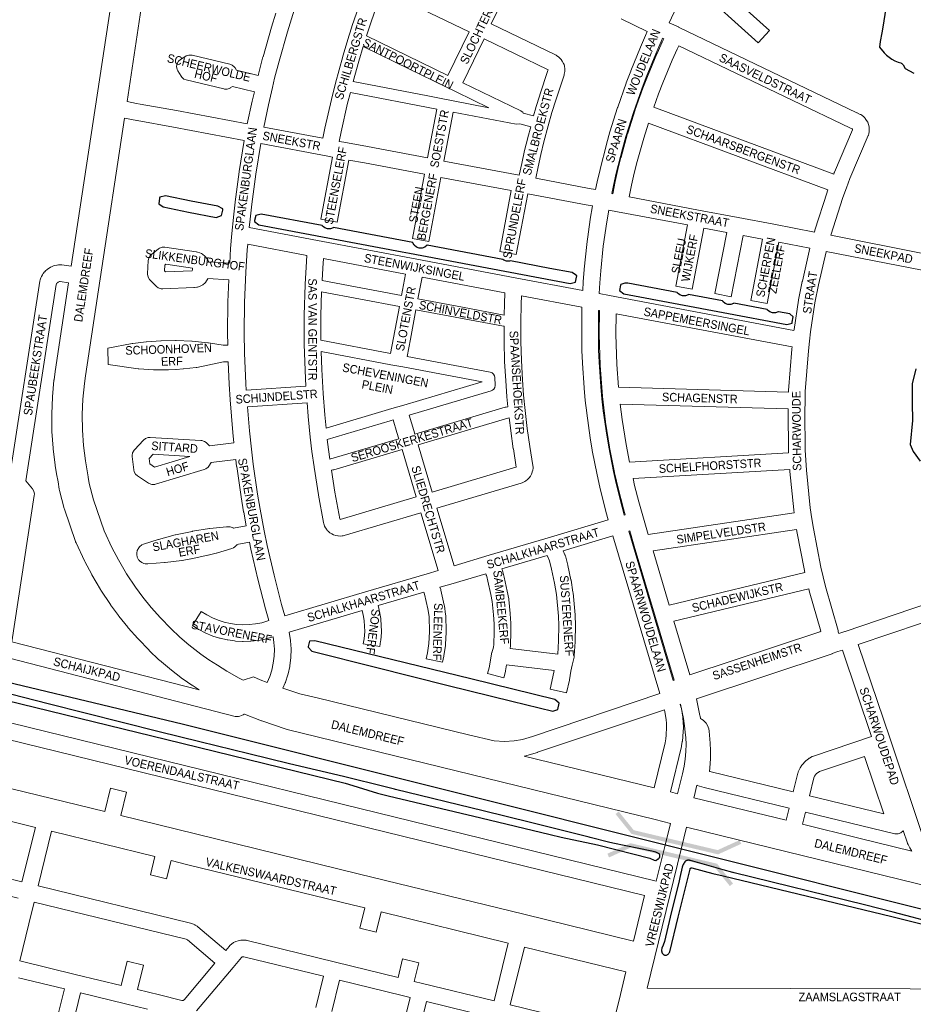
# Model space of a CAD drawing. Header units: metres. Extents: x 123817 to 142006, y 393105 to 406084.
# Tile 9 of 138: x 126368 to 127171, y 398422 to 399306. Entities that reach past the tile are written whole.
import ezdxf
from ezdxf.enums import TextEntityAlignment as Align

# ---------------------------------------------------------------- set-up
doc = ezdxf.new("R2010")
doc.units = ezdxf.units.M
doc.header["$MEASUREMENT"] = 0
doc.styles.add('Style-Arial', font='arial.ttf')
doc.styles.add('Style-arial_old', font='arial_old.shx')

# ---------------------------------------------------------------- blocks, each defined once
blk = doc.blocks.new('gg0-viaduct_112')
at = {"linetype": 'Continuous', "lineweight": 0}
blk.add_hatch(color=7, dxfattribs=at).paths.add_polyline_path([(-55.76, -16.89), (-58, -14), (-40, 0), (40, 0), (58, -14), (55.76, -16.89), (38.75, -3.66), (-38.75, -3.66)])
blk = doc.blocks.new('gg0-viaduct_113')
at = {"linetype": 'Continuous', "lineweight": 0}
blk.add_hatch(color=7, dxfattribs=at).paths.add_polyline_path([(-55.76, -16.89), (-58, -14), (-40, 0), (40, 0), (58, -14), (55.76, -16.89), (38.75, -3.66), (-38.75, -3.66)])

msp = doc.modelspace()

# ---------------------------------------------------------------- linework, layer by layer
at = {"color": 40, "linetype": 'Continuous', "lineweight": 0, "flags": 128}
for points in [[(126286.02, 399375.57), (126449.14, 399350.82), (126450.07, 399349.22), (126451.03, 399347.84), (126452.56, 399346.01), (126452.58, 399345.98), (126453.73, 399344.82), (126453.79, 399344.77), (126414.32, 399084.62)], [(126480.99, 399340.64), (126464.6, 399232.58)], [(126578.15, 398715.89), (126568.89, 398713.02), (126565.34, 398714.7), (126554.28, 398720.93), (126545.7, 398726.21), (126538.14, 398731.16), (126530.92, 398736.16), (126520.15, 398744.52), (126511.85, 398751.49), (126503.81, 398759.21), (126494.54, 398768.82), (126486.26, 398778), (126478.67, 398787.35), (126472.18, 398796.28), (126464.12, 398808.32), (126456.97, 398820.82), (126451.05, 398831.98), (126443.97, 398847.08), (126434.57, 398874.75), (126430.57, 398889.5), (126429.72, 398895.32), (126429.67, 398895.62), (126427.16, 398909.79), (126425.46, 398923.71), (126424.53, 398937.49), (126424.34, 398951.46), (126424.9, 398965.36), (126426.22, 398979.34), (126427.15, 398986.21), (126440.43, 399073.22), (126440.43, 399073.23), (126440.43, 399073.23), (126462.35, 399217.74)], [(126529.38, 398704.1), (126522.93, 398708.32), (126522.71, 398708.47), (126514.91, 398713.87), (126514.47, 398714.2), (126503.06, 398723.05), (126502.77, 398723.29), (126493.76, 398730.85), (126493.27, 398731.29), (126484.56, 398739.65), (126484.29, 398739.92), (126474.59, 398749.98), (126474.36, 398750.22), (126465.59, 398759.94), (126465.36, 398760.21), (126465.25, 398760.34), (126457.06, 398770.43), (126456.74, 398770.85), (126449.79, 398780.41), (126449.56, 398780.73), (126440.97, 398793.57), (126440.6, 398794.17), (126433.01, 398807.44), (126432.86, 398807.72), (126426.61, 398819.49), (126426.39, 398819.94), (126418.71, 398836.33), (126418.36, 398837.16), (126418.29, 398837.36), (126408.41, 398866.45), (126408.22, 398867.05), (126403.82, 398883.33), (126403.57, 398884.5), (126402.63, 398890.97), (126401.27, 398898.06), (126401.23, 398898.32), (126400.03, 398905.66), (126399.97, 398906.05), (126398.18, 398920.8), (126398.14, 398921.2), (126397.53, 398928.61), (126397.52, 398928.88), (126397.12, 398936.3), (126397.1, 398936.7), (126396.9, 398951.55), (126396.9, 398951.69), (126396.97, 398952.09), (126396.91, 398952.09), (126397.5, 398966.94), (126397.54, 398967.47), (126398.93, 398982.26), (126398.98, 398982.67), (126399.98, 398990.03), (126400, 398990.19), (126412.07, 399069.79)], [(126952.7, 398584.26), (126938.86, 398587.65), (126938.86, 398587.65), (126938.86, 398587.65), (126608.46, 398668.62), (126607.63, 398668.86), (126585.74, 398676.28), (126585.52, 398676.38), (126585.22, 398676.46), (126569.98, 398682.22), (126569.68, 398682.35)], [(126821.46, 398644.66), (126938.08, 398616.04)], [(126952.65, 398612.47), (126959.21, 398610.87)], [(126973.78, 398607.3), (127056.72, 398587.02)], [(127071.29, 398583.45), (127121.96, 398571.06), (127169.53, 398559.43)], [(126967.27, 398580.7), (127057.5, 398558.63), (127230.06, 398516.43)]]:
    msp.add_lwpolyline(points, dxfattribs=at)
at = {"color": 9, "linetype": 'Continuous', "lineweight": 0, "flags": 128}
for points in [[(126885.54, 399153.56), (126879.62, 399154.59), (126831.7, 399163.68), (126833.77, 399173.84), (126836.33, 399185.18), (126839.09, 399196.48), (126842.92, 399210.84), (126846.32, 399222.82), (126849.7, 399233.92), (126857.12, 399256.18), (126857.39, 399257.24), (126857.82, 399259.64), (126857.93, 399260.95), (126857.85, 399262.08), (126857.48, 399264.49), (126857.11, 399265.93), (126856.73, 399266.81), (126855.6, 399268.98), (126854.69, 399270.35), (126854.57, 399270.48), (126853.76, 399271.4), (126852.42, 399272.6), (126850.47, 399273.95), (126849.94, 399274.29), (126849.45, 399274.55), (126791.79, 399302.35), (126815.57, 399351.67)], [(126989.95, 399343.22), (127041.58, 399296.33), (127031.5, 399285.22), (126974.28, 399337.18)], [(126969.23, 399341.41), (126951.68, 399303.29), (126959.84, 399299.6), (126959.95, 399299.54), (126959.99, 399299.52), (127120.31, 399222.57), (127120.36, 399222.54), (127120.37, 399222.54), (127123.29, 399221.11), (127123.72, 399220.87), (127124.64, 399220.24), (127126.33, 399218.91), (127127.4, 399217.86), (127127.72, 399217.45), (127128.98, 399215.72), (127129.94, 399213.95), (127130.7, 399211.94), (127130.72, 399211.86), (127131.15, 399209.97), (127131.34, 399207.83), (127131.37, 399207.15), (127131.25, 399205.82), (127130.87, 399203.71), (127130.54, 399202.47), (127130.39, 399202.1), (127113.94, 399163.43), (127110.86, 399155.09), (127107.66, 399146.41), (127096.82, 399112.68), (127096.77, 399112.52)], [(126640.51, 399199.62), (126642.28, 399208.55), (126642.32, 399208.73), (126648.11, 399234.46), (126648.15, 399234.64), (126651.73, 399248.91), (126651.77, 399249.03), (126651.77, 399249.07), (126658.33, 399273.03), (126658.39, 399273.23), (126664.17, 399292.27), (126664.19, 399292.34), (126664.2, 399292.35), (126666.57, 399299.84), (126666.62, 399300), (126675.16, 399325.02)], [(126679.69, 399291.59), (126680.84, 399295.24), (126689.33, 399320.09), (126693.94, 399332.58), (126694.05, 399332.74), (126694.24, 399332.7), (126771.77, 399295.35), (126752.82, 399256.06)], [(126476.29, 399230.32), (126508.89, 399224.49), (126508.96, 399224.48), (126572.62, 399212.44), (126576.95, 399232.81), (126576.98, 399232.95), (126578.97, 399241.44), (126559.41, 399246.11), (126557.26, 399244.79), (126557.08, 399244.68), (126554.63, 399243.79), (126552.03, 399243.79), (126551.59, 399243.89), (126517.71, 399251.98), (126515.7, 399252.78), (126513.7, 399254.45), (126513.06, 399255.35), (126510.11, 399260.14), (126509.46, 399261.5), (126509, 399264.07), (126509.46, 399266.63), (126510.76, 399268.89), (126512.62, 399270.45), (126512.58, 399270.46), (126517.37, 399273.4), (126517.55, 399273.51), (126519.99, 399274.4), (126522.6, 399274.4), (126523.04, 399274.3), (126556.92, 399266.21), (126558.93, 399265.41), (126560.93, 399263.74), (126561.57, 399262.85), (126562.89, 399260.7), (126582.38, 399256.04), (126582.6, 399256.97), (126582.64, 399257.15), (126586.67, 399272.61), (126586.71, 399272.75), (126594.2, 399299.32), (126594.25, 399299.5), (126598.12, 399312.03)], [(126614.63, 399314.66), (126608.61, 399295.16), (126601.16, 399268.75), (126597.18, 399253.46), (126595.27, 399245.29), (126591.61, 399229.61), (126587.36, 399209.65), (126640.51, 399199.62)], [(126908.52, 399306.85), (126931.95, 399295.56), (126930.46, 399291.92), (126925.88, 399281.55), (126925.8, 399281.37), (126917.1, 399260.2), (126917.03, 399260.02), (126912.96, 399249.32), (126912.92, 399249.22), (126912.89, 399249.14), (126905.32, 399227.55), (126905.24, 399227.3), (126898.42, 399205.45), (126898.36, 399205.26), (126895.24, 399194.26), (126895.19, 399194.07), (126889.53, 399171.89), (126889.48, 399171.7), (126886.94, 399160.54), (126886.9, 399160.35), (126885.54, 399153.56)], [(126900.83, 399149.74), (126900.1, 399149.88), (126901.59, 399157.31), (126904.09, 399168.28), (126909.7, 399190.26), (126912.77, 399201.08), (126919.52, 399222.7), (126927.02, 399244.08), (126931.02, 399254.59), (126939.64, 399275.58), (126944.23, 399285.95), (126944.3, 399286.14), (126945.69, 399289.53), (126946.71, 399289.07), (126945.25, 399285.97), (126945.19, 399285.85), (126940.66, 399275.77), (126940.58, 399275.59), (126932.06, 399255.2), (126931.98, 399255.01), (126928.01, 399244.71), (126927.95, 399244.57), (126927.94, 399244.53), (126921.13, 399225.47), (126921.13, 399225.46), (126921.05, 399225.22), (126914.35, 399204.18), (126914.27, 399203.92), (126908.34, 399182.64), (126908.29, 399182.45), (126905.61, 399171.73), (126905.58, 399171.6), (126903.1, 399160.84), (126903.06, 399160.65), (126900.83, 399149.74)], [(126667.72, 399250.5), (126672.77, 399268.97), (126676.71, 399281.92)], [(126829.82, 399219.65), (126831.91, 399226.98), (126831.95, 399227.13), (126835.39, 399238.39), (126835.44, 399238.57), (126842.72, 399260.4), (126842.83, 399261), (126842.4, 399261.3), (126785.28, 399288.84), (126766.31, 399249.5)], [(127099.39, 399167.34), (127099.93, 399168.79), (127100.06, 399169.13), (127116.26, 399207.2), (127116.31, 399207.48), (127116.3, 399207.6), (127116.26, 399207.71), (127116.19, 399207.8), (127115.94, 399208), (127113.78, 399209.06), (126960.31, 399282.73), (126958.84, 399279.63), (126954.38, 399269.71), (126945.94, 399249.51), (126942.03, 399239.39), (126937.75, 399227.4), (127099.39, 399167.34)], [(126742.82, 399225.87), (126734.54, 399181.96), (126680.56, 399192.19), (126680.51, 399192.2), (126659.31, 399196.08), (126655.25, 399196.84), (126656.97, 399205.53), (126662.72, 399231.08), (126665.16, 399240.81)], [(126757.55, 399223.04), (126749.28, 399179.18), (126816.96, 399166.46), (126819.08, 399176.91), (126819.12, 399177.07), (126821.71, 399188.55), (126821.74, 399188.67), (126824.53, 399200.11), (126824.57, 399200.27), (126827.17, 399210.01)], [(126590.48, 398710.73), (126592.73, 398716.05), (126594.62, 398722.01), (126595.96, 398728.12), (126596.72, 398734.33), (126596.91, 398740.58), (126596.53, 398746.82), (126595.74, 398751.83), (126589.37, 398749.98), (126588.72, 398749.82), (126582.55, 398748.62), (126582.41, 398748.59), (126581.93, 398748.52), (126575.68, 398747.84), (126575.05, 398747.8), (126568.77, 398747.64), (126568.14, 398747.65), (126561.86, 398748.01), (126561.24, 398748.07), (126555.01, 398748.96), (126554.77, 398749), (126554.4, 398749.07), (126548.27, 398750.48), (126547.66, 398750.64), (126541.67, 398752.55), (126541.09, 398752.76), (126535.27, 398755.17), (126534.7, 398755.43), (126529.11, 398758.31), (126528.8, 398758.48), (126528.57, 398758.62), (126523.24, 398761.95), (126531.19, 398774.67), (126536.26, 398771.5), (126541.29, 398768.91), (126546.53, 398766.75), (126551.92, 398765.03), (126557.44, 398763.76), (126563.04, 398762.97), (126568.69, 398762.64), (126574.35, 398762.78), (126579.98, 398763.4), (126585.51, 398764.48), (126591.96, 398766.36), (126588.98, 398776.84), (126588.93, 398777.01), (126582.04, 398803.52), (126581.99, 398803.74), (126575.87, 398830.44), (126575.84, 398830.6), (126574.57, 398836.74), (126563.32, 398834.6), (126563.08, 398834.22), (126562.33, 398833.44), (126561.43, 398832.65), (126560.19, 398831.75), (126558.57, 398831.05), (126545.05, 398827.05), (126544.76, 398826.97), (126537.35, 398825.1), (126537.06, 398825.03), (126522.04, 398821.86), (126521.79, 398821.81), (126521.75, 398821.8), (126514.22, 398820.51), (126513.93, 398820.47), (126498.72, 398818.47), (126498.33, 398818.43), (126483.24, 398817.24), (126481.35, 398817.33), (126480.94, 398817.42), (126479.75, 398817.7), (126477.72, 398818.5), (126475.72, 398820.18), (126475.62, 398820.31), (126475, 398821.08), (126473.8, 398823.21), (126473.35, 398825.7), (126473.34, 398826.85), (126473.34, 398826.92), (126473.79, 398829.49), (126475.09, 398831.74), (126475.15, 398831.79), (126475.14, 398831.8), (126475.89, 398832.67), (126477.84, 398834.29), (126479.27, 398834.93), (126492.51, 398839.22), (126492.89, 398839.34), (126507.68, 398843.29), (126508.06, 398843.38), (126523.08, 398846.56), (126523.33, 398846.61), (126523.46, 398846.63), (126538.58, 398849.03), (126538.96, 398849.08), (126554.06, 398850.68), (126555.76, 398850.66), (126556.96, 398850.52), (126557.35, 398850.46), (126559.8, 398849.57), (126559.87, 398849.53), (126560.27, 398849.29), (126571.67, 398851.46), (126569.35, 398863.84), (126569.33, 398863.97), (126567.05, 398877.45), (126567.02, 398877.62), (126563.05, 398904.73), (126563.03, 398904.89), (126562.26, 398911.09), (126540.24, 398908.53), (126537.94, 398905.02), (126537.42, 398904.33), (126535.42, 398902.65), (126533.82, 398901.96), (126490.25, 398888.91), (126489.4, 398888.7), (126486.79, 398888.7), (126484.35, 398889.6), (126483.98, 398889.82), (126473.9, 398896.45), (126472.28, 398897.89), (126470.97, 398900.15), (126470.57, 398901.84), (126469.17, 398913.78), (126469.12, 398914.66), (126469.58, 398917.22), (126470.88, 398919.48), (126471.24, 398919.78), (126471.17, 398919.8), (126479.44, 398928.58), (126481.15, 398929.93), (126483.6, 398930.82), (126485.33, 398930.92), (126530.8, 398928.28), (126531.67, 398928.18), (126534.12, 398927.28), (126535.52, 398926.24), (126538.5, 398923.43), (126560.52, 398925.99), (126559.52, 398935.24), (126559.51, 398935.42), (126557.08, 398964.67), (126557.08, 398964.8), (126557.07, 398964.83), (126556.23, 398978.64), (126556.22, 398978.81), (126555.45, 398998.82), (126551.29, 398998.74), (126527.18, 398993.85), (126526.99, 398993.82), (126526.55, 398993.75), (126515.18, 398992.45), (126514.91, 398992.42), (126508.65, 398991.93), (126508.31, 398991.91), (126501.81, 398991.69), (126501.68, 398991.7), (126501.53, 398991.69), (126488.61, 398991.74), (126488.27, 398991.75), (126475.25, 398992.39), (126474.54, 398992.46), (126447.59, 398996.4), (126447.36, 399011.2), (126447.35, 399011.2), (126469.29, 399015.15), (126469.32, 399015.16), (126469.74, 399015.22), (126481.73, 399016.64), (126482.09, 399016.68), (126494.9, 399017.58), (126495.29, 399017.6), (126508.16, 399017.84), (126508.56, 399017.83), (126522.69, 399017.34), (126523.16, 399017.31), (126537.24, 399015.94), (126537.7, 399015.88), (126550.99, 399013.74), (126555.06, 399013.82), (126554.91, 399024.79), (126554.91, 399024.9), (126554.92, 399024.98), (126554.91, 399024.98), (126555.19, 399052.34), (126555.2, 399052.56), (126555.99, 399072.54), (126537.15, 399073.52), (126537.13, 399073.49), (126536.09, 399071.55), (126534.96, 399070.06), (126534.71, 399069.73), (126532.71, 399068.06), (126532.2, 399067.79), (126529.71, 399066.6), (126527.78, 399065.98), (126527.32, 399065.92), (126525.07, 399065.66), (126524.57, 399065.62), (126496.71, 399064.38), (126495.07, 399064.49), (126492.63, 399065.38), (126491.17, 399066.47), (126485.28, 399072.15), (126484.74, 399072.73), (126483.44, 399074.98), (126482.99, 399077.55), (126483.06, 399077.97), (126483, 399077.94), (126483.63, 399089.79), (126484.07, 399091.96), (126485.37, 399094.21), (126486.47, 399095.28), (126492.76, 399100.24), (126493.65, 399100.84), (126496.1, 399101.73), (126498.46, 399101.77), (126526.66, 399097.73), (126526.9, 399097.69), (126527.99, 399097.41), (126530.05, 399096.72), (126531.41, 399096.11), (126532.33, 399095.47), (126534.4, 399093.82), (126535.47, 399092.78), (126536.09, 399091.92), (126537.12, 399090.28), (126537.79, 399088.88), (126537.88, 399088.51), (126556.77, 399087.52), (126557.62, 399100.5), (126557.63, 399100.63), (126558.74, 399113.96), (126558.74, 399113.99), (126558.75, 399114.08), (126560.17, 399128.53), (126560.18, 399128.64), (126561.72, 399142.25), (126561.74, 399142.41), (126565.42, 399169.56), (126565.44, 399169.73), (126569.88, 399197.69), (126506.21, 399209.73), (126473.6, 399215.57), (126473.6, 399215.57)], [(127082, 399115.39), (127045.59, 399122.37), (127045.58, 399122.37), (127045.58, 399122.37), (127013.59, 399128.42), (127013.59, 399128.42), (126978.08, 399135.13), (126915.57, 399146.95), (126917.73, 399157.56), (126920.18, 399168.16), (126922.82, 399178.71), (126928.69, 399199.76), (126932.96, 399213.18), (127094.2, 399153.27), (127093.53, 399151.45), (127093.52, 399151.42), (127093.43, 399151.15), (127082.49, 399117.12), (127082.4, 399116.81), (127082, 399115.39)], [(126873.92, 399062.92), (126874.33, 399070.58), (126874.34, 399070.75), (126875.19, 399081.87), (126875.2, 399082.07), (126877.49, 399104.25), (126877.52, 399104.52), (126880.6, 399126.61), (126880.64, 399126.87), (126882.74, 399138.82), (126876.99, 399139.82), (126876.97, 399139.82), (126876.88, 399139.84), (126824.49, 399149.78), (126814.18, 399095.11), (126799.44, 399097.89), (126809.75, 399152.55), (126746.49, 399164.44), (126735.64, 399106.93), (126720.9, 399109.71), (126731.75, 399167.22), (126677.79, 399177.45), (126663.93, 399179.98), (126653.4, 399124.16), (126638.66, 399126.94), (126649.18, 399182.72), (126645.02, 399183.51), (126645.02, 399183.51), (126645.02, 399183.51), (126584.62, 399194.9), (126580.27, 399167.46), (126576.61, 399140.48), (126575.09, 399127.01), (126574.35, 399119.44), (126635.53, 399107.9), (126635.53, 399107.9), (126725, 399091.01), (126813.14, 399074.38), (126813.14, 399074.38), (126873.92, 399062.92)], [(127063.72, 399027.1), (127063.79, 399027.74), (127063.83, 399027.97), (127067.78, 399054.26), (127067.85, 399054.64), (127071.18, 399071.01), (127071.22, 399071.18), (127078.02, 399100.88), (127050.16, 399106.22), (127039.75, 399051.21), (127025.01, 399054), (127035.42, 399109.02), (127018.13, 399112.29), (127007.36, 399057.25), (126992.64, 399060.14), (127003.39, 399115.08), (126982.66, 399119), (126972.26, 399063.99), (126957.52, 399066.78), (126967.93, 399121.79), (126905.31, 399133.63), (126905.31, 399133.63), (126897.33, 399135.14), (126895.44, 399124.41), (126892.4, 399102.58), (126890.14, 399080.63), (126889.31, 399069.69), (126888.79, 399060.11), (126897.98, 399058.38), (127063.72, 399027.1)], [(126571.58, 398973.28), (126571.2, 398979.47), (126570.16, 399006.67), (126569.91, 399024.91), (126570.19, 399052.07), (126571.27, 399079.25), (126572.58, 399099.46), (126572.99, 399104.43), (126626.17, 399094.4), (126625.41, 399083.97), (126625.41, 399083.82), (126624.59, 399068.49), (126624.59, 399068.33), (126624.59, 399068.32), (126623.76, 399040.66), (126623.8, 399040.66), (126623.76, 399040.44), (126623.76, 399040.43), (126623.8, 399014.54), (126623.8, 399014.54), (126623.8, 399014.34), (126624.48, 398991.33), (126624.49, 398991.13), (126625.28, 398976.89), (126571.58, 398973.28)], [(127103.56, 398755.85), (127103.55, 398755.97), (127103.27, 398757.58), (127091.96, 398797.02), (127089.9, 398805.76), (127087.86, 398814.45), (127081.12, 398849.15), (127079.84, 398857.82), (127078.4, 398867.58), (127074.94, 398901.6), (127074.37, 398910.56), (127073.81, 398919.49), (127073.38, 398954.34), (127073.65, 398963.52), (127073.9, 398972.17), (127076.66, 399008.8), (127077.67, 399017.36), (127077.67, 399017.36), (127077.67, 399017.36), (127078.68, 399025.86), (127082.58, 399051.84), (127085.86, 399067.92), (127092.64, 399097.53), (127092.77, 399098.02)], [(126499.26, 399079.51), (126498.16, 399080.57), (126498.43, 399085.61), (126499.52, 399086.47), (126523.31, 399083.06), (126523.25, 399081.76), (126523.18, 399080.58), (126499.26, 399079.51)], [(126639.79, 399071.73), (126640.38, 399082.96), (126641.01, 399091.6), (126714.85, 399077.66), (126711.19, 399058.25)], [(126358.46, 398891.09), (126386.26, 399071.14), (126386.57, 399072.4), (126387.18, 399074.2), (126387.24, 399074.36), (126387.71, 399075.4), (126388.62, 399077.07), (126389.34, 399078.15), (126390.52, 399079.64), (126390.64, 399079.78), (126391.42, 399080.58), (126392.85, 399081.84), (126393.89, 399082.61), (126395.51, 399083.61), (126395.69, 399083.71), (126396.67, 399084.19), (126398.45, 399084.89), (126399.69, 399085.27), (126401.55, 399085.65), (126401.77, 399085.69), (126402.84, 399085.8), (126404.75, 399085.86), (126406.03, 399085.79), (126414.32, 399084.62)], [(126412.07, 399069.79), (126404.57, 399070.85), (126403.96, 399070.83), (126403.37, 399070.71), (126402.81, 399070.49), (126402.29, 399070.17), (126401.84, 399069.77), (126401.47, 399069.3), (126401.18, 399068.77), (126400.99, 399068.21), (126373.78, 398892.04), (126379.67, 398884.62), (126380.84, 398882.52), (126381.29, 398879.96)], [(126725.93, 399055.47), (126729.59, 399074.88), (126803.97, 399060.85), (126803.54, 399051.04), (126803.54, 399050.86), (126803.33, 399040.87)], [(126638.79, 399018.23), (126638.76, 399040.33), (126639.39, 399061.62)], [(126758.31, 398815.69), (126742.94, 398867.45), (126818.6, 398889.91), (126819.51, 398890.24), (126821.27, 398891.03), (126821.98, 398891.39), (126822.92, 398892.03), (126824.42, 398893.23), (126825.48, 398894.27), (126825.77, 398894.62), (126826.91, 398896.17), (126827.85, 398897.86), (126828.57, 398899.65), (126828.65, 398899.86), (126829.05, 398901.51), (126829.28, 398903.43), (126829.34, 398904.34), (126829.24, 398905.55), (126826.41, 398922.89), (126824.1, 398938.91), (126822.16, 398954.97), (126820.8, 398968.84), (126819.73, 398982.73), (126818.79, 398999.92), (126818.28, 399017.12), (126818.21, 399034.33), (126818.53, 399050.47), (126818.86, 399058.04), (126873.25, 399047.78), (126873.1, 399043.05), (126873.09, 399042.85), (126872.99, 399020.55), (126872.99, 399020.55), (126872.99, 399020.51), (126872.99, 399020.35), (126873.23, 399009.2), (126873.24, 399009.06), (126873.69, 398997.92), (126873.7, 398997.72), (126875.19, 398975.47), (126875.2, 398975.27), (126876.25, 398964.17), (126876.26, 398964.03), (126877.51, 398952.95), (126877.53, 398952.75), (126880.61, 398930.66), (126880.64, 398930.46), (126882.48, 398919.47), (126882.52, 398919.27), (126886.78, 398897.38), (126886.82, 398897.18), (126889.25, 398886.3), (126889.3, 398886.1), (126894.73, 398864.47), (126894.79, 398864.26), (126896.9, 398856.82), (126844.84, 398841.37), (126844.84, 398841.37), (126844.84, 398841.37), (126789.81, 398825.04), (126758.31, 398815.69)], [(126701.35, 399006.43), (126709.33, 399048.43)], [(126716.09, 399003.65), (126719.06, 399019.28), (126724.07, 399045.65)], [(126911.28, 398861.09), (126909.25, 398868.24), (126903.87, 398889.66), (126901.49, 398900.35), (126897.26, 398922.04), (126895.46, 398932.84), (126892.4, 398954.72), (126891.18, 398965.64), (126890.15, 398976.57), (126888.67, 398998.62), (126888.23, 399009.6), (126887.99, 399020.58), (126888.09, 399042.67), (126888.17, 399044.96), (126889, 399044.8), (126888.73, 399023.62), (126888.75, 399023.62), (126888.73, 399023.52), (126888.73, 399023.28), (126889.61, 398995.81), (126889.63, 398995.48), (126891.74, 398968.07), (126891.76, 398968), (126891.77, 398967.77), (126894.47, 398945.04), (126894.51, 398944.76), (126898.06, 398922.15), (126898.11, 398921.87), (126902.5, 398899.41), (126902.54, 398899.27), (126902.55, 398899.18), (126905.97, 398884.21), (126906.01, 398884.02), (126909.81, 398869.15), (126909.86, 398868.96), (126912.02, 398861.31), (126911.28, 398861.09)], [(127058.87, 398971.45), (127058.91, 398972.78), (127058.93, 398973.12), (127061.71, 399010.09), (127061.74, 399010.4), (127061.95, 399012.17), (126903.97, 399041.98), (126903.73, 399023.6), (126904.6, 398996.46), (126906.18, 398975.95), (127058.87, 398971.45)], [(126806.76, 398958.32), (126805.87, 398967.45), (126805.85, 398967.6), (126804.77, 398981.66), (126804.75, 398981.83), (126803.8, 398999.2), (126803.8, 398999.39), (126803.28, 399016.77), (126803.28, 399016.96), (126803.22, 399030.71)], [(126643.39, 398939.19), (126642.16, 398951.26), (126640.66, 398970.41), (126639.47, 398991.87), (126639, 399008.02)], [(126606.36, 398770.58), (126603.43, 398780.87), (126596.59, 398807.19), (126590.51, 398833.71), (126587.78, 398846.94), (126584.11, 398866.54), (126581.85, 398879.87), (126577.9, 398906.83), (126576.23, 398920.26), (126574.45, 398936.75), (126572.66, 398958.32), (126626.28, 398961.93), (126627.22, 398950), (126627.23, 398949.84), (126629.12, 398931.19), (126629.13, 398931.16), (126629.13, 398931.07), (126630.64, 398918.35), (126630.65, 398918.23), (126632.52, 398904.38), (126632.53, 398904.31), (126632.54, 398904.21), (126636.46, 398879.34), (126636.5, 398879.13), (126641.13, 398854.38), (126641.41, 398853.32), (126642.05, 398851.47), (126642.09, 398851.34), (126642.92, 398849.72), (126644.01, 398848.09), (126644.49, 398847.46), (126645.31, 398846.62), (126646.79, 398845.34), (126647.96, 398844.5), (126648.42, 398844.26), (126650.18, 398843.4), (126652.04, 398842.78), (126653.96, 398842.4), (126654.09, 398842.38), (126655.92, 398842.28), (126657.88, 398842.42), (126658.65, 398842.51), (126659.48, 398842.71), (126728.56, 398863.19), (126743.93, 398811.42), (126734.21, 398808.53), (126678.87, 398792.11), (126606.36, 398770.58)], [(126915.96, 398908.72), (126912.86, 398924.61), (126909.35, 398946.95), (126907.69, 398960.9), (127058.43, 398956.46), (127058.38, 398954.62), (127058.42, 398954.62), (127058.38, 398954.4), (127058.38, 398954.31), (127058.81, 398919.11), (127058.83, 398918.73), (127058.93, 398917.13), (126915.96, 398908.72)], [(126708.78, 398929.64), (126707.04, 398935.25), (126703.51, 398946.6)], [(126717.89, 398950.87), (126722.13, 398937.23), (126723.16, 398933.9)], [(126726.06, 398924.34), (126738.68, 398881.83), (126813.87, 398904.15), (126814.24, 398904.32), (126811.6, 398920.54), (126811.58, 398920.67), (126809.24, 398936.85), (126809.21, 398937.03), (126807.85, 398948.38)], [(126646.71, 398911.39), (126645.53, 398920.17), (126644.47, 398929.08)], [(126711.68, 398920.07), (126724.3, 398877.57), (126656.01, 398857.33), (126655.9, 398857.32), (126655.77, 398857.68), (126651.26, 398881.78), (126648.15, 398901.5)], [(126489.29, 398904.28), (126485.06, 398907.06), (126484.48, 398912.06), (126487.95, 398915.74), (126521.12, 398913.81), (126489.29, 398904.28)], [(126932.8, 398843.62), (126928.45, 398858.31), (126924.32, 398872.94), (126920.57, 398887.64), (126919.15, 398893.88), (127059.88, 398902.16), (127059.98, 398900.51), (127060.01, 398900.22), (127063.49, 398865.89), (127063.53, 398865.56), (127063.91, 398863.04), (126932.8, 398843.62)], [(126951.58, 398780.35), (126937.11, 398829.1), (127066.09, 398848.2), (127066.3, 398846.79), (127066.36, 398846.46), (127073.16, 398811.45), (127073.22, 398811.16), (127073.59, 398809.6), (126951.58, 398780.35)], [(126943.12, 398700.82), (126901.08, 398842.42), (126856.45, 398829.17), (126857.98, 398825.53), (126858.11, 398825.19), (126858.31, 398824.54), (126860.5, 398816.26), (126860.58, 398815.93), (126863.39, 398803.01), (126863.47, 398802.6), (126865.19, 398791.94), (126865.25, 398791.45), (126867.14, 398771.42), (126867.17, 398770.96), (126867.46, 398762.25), (126867.46, 398762.01), (126867.46, 398761.89), (126867.25, 398747.84), (126867.23, 398747.42), (126866.33, 398734.64), (126866.17, 398733.52), (126864.58, 398726.5), (126863.33, 398720.95), (126861.97, 398713.17), (126861.91, 398712.86), (126859.44, 398701.58), (126844.79, 398704.79), (126847.22, 398715.91), (126848.23, 398721.65), (126805.47, 398726.59), (126804.62, 398721.28), (126804.47, 398720.57), (126803, 398714.97), (126788.49, 398718.77), (126789.87, 398724.02), (126791.84, 398736.32), (126792.1, 398737.33), (126792.13, 398737.51), (126793.81, 398742.55), (126794.04, 398744.91), (126794.35, 398756.16), (126794.24, 398763.46), (126793.83, 398771.52), (126792.64, 398783.56), (126791.46, 398789.82), (126788.79, 398801.91), (126787.72, 398806.11), (126787.37, 398806.99), (126787.31, 398807.15), (126787.17, 398807.58), (126786.89, 398808.52), (126755.39, 398799.17), (126745.69, 398796.29), (126746.33, 398794.17), (126746.45, 398793.69), (126749.58, 398780.14), (126749.7, 398779.5), (126750.78, 398771.83), (126750.85, 398770.96), (126751.2, 398756.54), (126751.2, 398756.36), (126751.2, 398756.09), (126750.79, 398744.88), (126750.69, 398743.9), (126749.15, 398734.85), (126749.09, 398734.54), (126747.9, 398728.93), (126733.23, 398732.06), (126734.39, 398737.51), (126735.81, 398745.92), (126736.2, 398756.41), (126735.86, 398770.16), (126734.89, 398777.08), (126731.89, 398790.09), (126731.31, 398792.02), (126690.22, 398779.83), (126691.66, 398773.03), (126691.73, 398772.64), (126692.43, 398768.2), (126692.51, 398767.48), (126693.13, 398756.96), (126693.15, 398756.52), (126693.12, 398755.85), (126692.45, 398748.41), (126692.39, 398747.91), (126691.64, 398743.1), (126676.82, 398745.42), (126677.53, 398749.99), (126678.13, 398756.63), (126677.56, 398766.23), (126676.95, 398770.11), (126675.8, 398775.55), (126610.24, 398756.09), (126610.33, 398755.65), (126611.4, 398748.79), (126611.47, 398748.1), (126611.91, 398741.16), (126611.92, 398740.7), (126611.92, 398740.47), (126611.71, 398733.53), (126611.65, 398732.83), (126610.8, 398725.94), (126610.69, 398725.26), (126609.21, 398718.47), (126609.03, 398717.8), (126606.92, 398711.18), (126606.82, 398710.88), (126606.68, 398710.53), (126604.59, 398705.58)], [(126955.29, 398712.55), (126915.46, 398846.68), (126916.18, 398846.9), (126920.27, 398833.12), (126920.27, 398833.12), (126920.27, 398833.12), (126939.22, 398769.26), (126939.22, 398769.26), (126939.22, 398769.26), (126955.99, 398712.79), (126955.29, 398712.55)], [(126851.42, 398736.38), (126808.76, 398741.3), (126809, 398743.71), (126809.03, 398744.24), (126809.35, 398755.91), (126809.35, 398756.11), (126809.35, 398756.23), (126809.24, 398763.82), (126809.23, 398764.09), (126808.8, 398772.46), (126808.78, 398772.81), (126807.54, 398785.37), (126807.44, 398786.03), (126806.18, 398792.72), (126806.13, 398792.94), (126803.41, 398805.26), (126803.35, 398805.48), (126802.14, 398810.25), (126801.92, 398810.97), (126801.86, 398811.13), (126801.46, 398812.15), (126801.27, 398812.79), (126841.98, 398824.87), (126843.94, 398820.2), (126845.96, 398812.58), (126848.69, 398800.02), (126850.34, 398789.8), (126852.18, 398770.23), (126852.46, 398761.94), (126852.25, 398748.27), (126851.42, 398736.38)], [(126970.22, 398717.56), (126955.85, 398765.95), (127077.03, 398795), (127077.4, 398793.41), (127077.49, 398793.06), (127087.9, 398756.77), (127087.06, 398756.43), (126970.22, 398717.56)], [(126940.03, 398532.49), (126265.41, 398697.53)], [(126961.5, 398691.15), (126962.35, 398688.07), (126962.52, 398687.29), (126963.76, 398679.62), (126963.84, 398679.04), (126964.16, 398675.17), (126964.18, 398674.79), (126964.31, 398670.9), (126964.32, 398670.65), (126964.31, 398670.32), (126963.96, 398662.56), (126963.91, 398661.98), (126963.44, 398658.12), (126963.39, 398657.74), (126962.72, 398653.91), (126962.62, 398653.43), (126952.65, 398612.47)], [(126919.52, 398478.58), (126929.56, 398519.61), (126262.19, 398682.88), (126261.62, 398682.96), (126261.18, 398682.93), (126261.03, 398682.89), (126260.64, 398682.7), (126260.47, 398682.56), (126260.29, 398682.35), (126260.15, 398682.11), (126259.94, 398681.52), (126250.35, 398642.28), (126396.68, 398606.48), (126396.68, 398606.48), (126444.49, 398594.79), (126449.61, 398615.79), (126464.18, 398612.24), (126459.06, 398591.22), (126526.09, 398574.82), (126673.47, 398538.77), (126821.08, 398502.66), (126821.08, 398502.66), (126821.08, 398502.66), (126919.52, 398478.58)], [(126947.25, 398686.38), (126947.78, 398684.48), (126948.91, 398677.49), (126949.2, 398674.1), (126949.31, 398670.7), (126948.99, 398663.52), (126948.58, 398660.14), (126947.98, 398656.74), (126938.08, 398616.04)], [(126988.21, 398630.74), (127062.97, 398612.51), (127067.1, 398629.24), (127067.33, 398630.01), (127067.49, 398630.41), (127068.62, 398633.03), (127069.21, 398634.14), (127070.76, 398636.53), (127071.31, 398637.27), (127071.53, 398637.52), (127073.45, 398639.62), (127074.38, 398640.47), (127076.63, 398642.21), (127077.48, 398642.79), (127077.68, 398642.9), (127080.19, 398644.25), (127081.33, 398644.74), (127133.38, 398662.36)], [(127144.55, 398592.77), (127077.55, 398608.97), (127081.51, 398625.05), (127082.15, 398626.51), (127083.01, 398627.84), (127084.08, 398629.01), (127085.33, 398629.98), (127086.73, 398630.74), (127127.2, 398644.43), (127144.55, 398592.77)], [(127056.72, 398587.02), (127059.39, 398597.94), (126982.93, 398616.58), (126982.93, 398616.58), (126982.93, 398616.58), (126978.85, 398617.58), (126976.88, 398618.37), (126976.55, 398618.64)], [(126382.18, 398580.68), (126326.74, 398594.25), (126322.31, 398576.05), (126307.73, 398579.6), (126312.16, 398597.81), (126243.57, 398614.59), (126215.11, 398498.26), (126281.34, 398482.06), (126281.34, 398482.06), (126281.34, 398482.06), (126353.73, 398464.36)], [(127161.91, 398577.79), (127161.73, 398577.47), (127159.73, 398575.8), (127157.28, 398574.91), (127154.68, 398574.91), (127154.22, 398575), (127073.97, 398594.4), (127071.29, 398583.45)], [(126384.76, 398528.16), (126521.64, 398494.67), (126522.46, 398494.42), (126524.36, 398493.72), (126525.5, 398493.18), (126525.9, 398492.93), (126527.58, 398491.81), (126528.27, 398491.29), (126553.23, 398470.18), (126556.25, 398473.76), (126556.95, 398474.48), (126558.67, 398476.04), (126559.95, 398476.97), (126560.31, 398477.16), (126562.38, 398478.21), (126564.34, 398478.89), (126566.8, 398479.37), (126566.94, 398479.39), (126568.96, 398479.47), (126571.46, 398479.23), (126572.04, 398479.15), (126572.52, 398479.05), (126651.81, 398459.66), (126651.81, 398459.66), (126651.81, 398459.66), (126708.01, 398445.9), (126712.08, 398462.51), (126726.65, 398458.94), (126722.58, 398442.34), (126729.86, 398440.56), (126794.3, 398424.79), (126807.01, 398476.73), (126692.77, 398504.7), (126688.27, 398486.4), (126673.71, 398489.99), (126678.21, 398508.27), (126666.73, 398511.08), (126519.32, 398547.14), (126504.13, 398550.86), (126500.13, 398534.57), (126485.56, 398538.14), (126489.56, 398554.42), (126396.75, 398577.12)], [(126366.62, 398517.15), (126280.97, 398538.11), (126284.53, 398552.68), (126370.19, 398531.72)], [(126368.3, 398460.79), (126419.08, 398448.36), (126459.35, 398438.51), (126464.7, 398460.36), (126479.27, 398456.8), (126473.92, 398434.94), (126493.68, 398430.11), (126513.66, 398425.22), (126514.53, 398425.14), (126514.91, 398425.21), (126515.15, 398425.34), (126515.75, 398425.88), (126543.54, 398458.73), (126518.91, 398479.56), (126518.32, 398479.96), (126517.65, 398480.2), (126381.19, 398513.59)], [(126900.17, 398398.9), (126849.31, 398411.34), (126849.31, 398411.34), (126849.31, 398411.34), (126808.87, 398421.23), (126821.58, 398473.16), (126912.73, 398450.83), (126907.8, 398430.52), (126907.8, 398430.52), (126907.8, 398430.51), (126900.17, 398398.9)], [(126634.1, 398418.83), (126640.96, 398446.87), (126569.48, 398464.35), (126568.6, 398464.44), (126568.23, 398464.36), (126567.99, 398464.24), (126567.38, 398463.69), (126559.84, 398454.77), (126559.84, 398454.77), (126526.88, 398415.82)], [(126399.71, 398400.76), (126408.23, 398435.57), (126367.14, 398445.63)], [(126711.57, 398397.39), (126719.01, 398427.77), (126711.73, 398429.55), (126711.73, 398429.55), (126655.53, 398443.3), (126648.67, 398415.26)], [(126482.83, 398417.32), (126463.07, 398422.16), (126422.8, 398432.01), (126414.28, 398397.2)], [(126790.74, 398410.22), (126733.58, 398424.21), (126726.14, 398393.82)]]:
    msp.add_lwpolyline(points, dxfattribs=at)
at = {"flags": 128}
for points in [[(127147.36, 399324.6), (127143.8, 399301.13), (127142.7, 399294.24), (127141.1, 399286.6), (127140.52, 399281.3), (127144.62, 399276.4), (127146.84, 399274.31), (127149.22, 399272.4), (127151.75, 399270.69), (127154.4, 399269.18), (127157.16, 399267.9), (127159.57, 399267.42), (127160.07, 399267.13), (127160.53, 399266.8), (127160.97, 399266.43), (127161.37, 399266.02), (127161.74, 399265.58), (127163.52, 399262.39), (127171.27, 399257.95)], [(127173.1, 398992.48), (127169.87, 398978.94), (127170.03, 398961.87), (127170.05, 398946.14), (127168.11, 398924.42), (127170.86, 398918.25), (127177.19, 398909.6)], [(127655.23, 398387.84), (126514.06, 398673.27), (126291.33, 398726.52), (126170.22, 398753.74), (125803.49, 398839.98)], [(126316.1, 398704.64), (126500.4, 398659.61), (126660.37, 398620.32), (126663.53, 398619.58), (126689.45, 398611.36), (126699.23, 398609.1), (126782.48, 398589.19), (126844.73, 398574.24), (126854.51, 398571.98), (126887.09, 398565.04), (126934.12, 398553.13), (126938.07, 398551.11), (126939.6, 398550.98), (126941.19, 398551.97), (126941.45, 398552.09), (126941.7, 398552.23), (126941.93, 398552.39), (126942.15, 398552.57), (126942.36, 398552.77), (126942.54, 398552.98), (126942.71, 398553.21), (126942.86, 398553.46), (126942.98, 398553.71), (126943.08, 398553.98), (126943.16, 398554.25), (126943.21, 398554.53), (126943.24, 398554.81), (126943.25, 398555.1), (126943.23, 398555.38), (126943.19, 398555.66), (126943.12, 398555.94), (126943.03, 398556.21), (126942.91, 398556.47), (126942.77, 398556.72), (126942.61, 398556.95), (126941.33, 398557.56), (126939.59, 398558.37), (126936.06, 398559.2), (126900.99, 398566.5), (126897.05, 398567.42), (126880.54, 398571.55), (126879.57, 398571.79), (126870.02, 398574.17), (126827.09, 398584.96), (126784.36, 398595.55), (126705.82, 398614.72), (126704.85, 398614.95), (126697.65, 398616.71), (126658.94, 398626.36), (126610.49, 398637.85), (126574.11, 398646.71), (126529.87, 398657.56), (126493.28, 398666.42), (126393.85, 398691.72), (126338.62, 398705.77)], [(127178.81, 398497.7), (127169.85, 398500), (127152.75, 398504.39), (127126.96, 398511), (127009.89, 398539.96), (127009.87, 398539.85), (127009.89, 398539.96), (127009.19, 398540.13), (127008.92, 398540.2), (127008.9, 398540.11), (127008.92, 398540.2), (127000, 398542.5), (126970.7, 398550.92), (126970.68, 398550.92), (126970.26, 398551.04), (126969.82, 398551.12), (126969.38, 398551.17), (126968.94, 398551.17), (126968.5, 398551.14), (126968.07, 398551.07), (126967.68, 398550.97), (126967.29, 398550.83), (126966.91, 398550.67), (126966.55, 398550.47), (126966.21, 398550.25), (126965.63, 398549.61), (126965.11, 398548.93), (126964.64, 398548.2), (126964.23, 398547.45), (126963.89, 398546.66), (126963.61, 398545.84), (126963.4, 398545.01), (126961.19, 398535.51), (126960.52, 398532.62), (126952.61, 398500), (126947.32, 398478.17), (126946.32, 398474.9), (126945.13, 398472.11), (126944.78, 398470.31), (126944.77, 398469.92), (126944.8, 398469.53), (126944.86, 398469.14), (126944.95, 398468.76), (126945.08, 398468.39), (126945.24, 398468.03), (126945.44, 398467.69), (126945.66, 398467.36), (126945.91, 398467.06), (126946.19, 398466.78), (126946.49, 398466.53), (126946.81, 398466.3), (126947.15, 398466.11), (126947.51, 398465.94), (126949.27, 398465.9), (126949.74, 398466.15), (126950.18, 398466.44), (126950.6, 398466.77), (126950.98, 398467.14), (126951.34, 398467.53), (126951.66, 398467.95), (126951.95, 398468.4), (126952.19, 398468.87), (126959.8, 398500), (126970.37, 398543.24), (126970.38, 398543.34), (126970.4, 398543.44), (126970.43, 398543.54), (126970.47, 398543.63), (126970.51, 398543.72), (126970.57, 398543.81), (126970.63, 398543.89), (126970.69, 398543.97), (126970.77, 398544.04), (126970.85, 398544.1), (126970.93, 398544.16), (126971.02, 398544.21), (126971.12, 398544.25), (126971.21, 398544.28), (126971.31, 398544.3), (126971.41, 398544.32), (126971.51, 398544.33), (126971.62, 398544.32), (126971.72, 398544.31), (126971.82, 398544.29), (126990.9, 398539.31), (127000, 398537.12), (127151.63, 398500.67), (127189.8, 398491.01)]]:
    msp.add_lwpolyline(points, dxfattribs=at)
at = {"color": 111, "linetype": 'Continuous', "lineweight": 0, "flags": 128}
for points in [[(126752.82, 399256.06), (126679.69, 399291.59)], [(126676.71, 399281.92), (126718.44, 399261.64), (126750.27, 399246.18), (126760.1, 399241.4), (126789.65, 399227.05), (126757.4, 399233.25), (126746.7, 399235.31), (126734.77, 399237.6), (126667.72, 399250.5)], [(126766.31, 399249.5), (126818.4, 399224.2), (126818.71, 399224.03), (126820.04, 399222.91), (126820.43, 399222.25), (126829.82, 399219.65)], [(126665.16, 399240.81), (126742.82, 399225.87)], [(126827.17, 399210.01), (126817.54, 399212.67), (126814.22, 399212.14), (126757.55, 399223.04)], [(126639.79, 399071.73), (126669.85, 399066.05), (126711.19, 399058.25)], [(126639.39, 399061.62), (126709.33, 399048.43)], [(126725.93, 399055.47), (126765.81, 399047.95), (126803.33, 399040.87)], [(126803.22, 399030.71), (126802.75, 399030.8), (126724.07, 399045.65)], [(126701.35, 399006.43), (126638.79, 399018.23)], [(126639, 399008.02), (126701.52, 398996.22), (126712.22, 398994.2), (126783.45, 398980.76), (126713.12, 398959.88), (126702.56, 398956.75), (126643.39, 398939.19)], [(126716.09, 399003.65), (126790.91, 398989.53), (126792.48, 398988.95), (126793.81, 398987.83), (126794.68, 398986.33), (126794.98, 398984.87), (126795.34, 398977.85), (126795.34, 398977.59), (126795.04, 398975.88), (126794.17, 398974.38), (126792.84, 398973.26), (126791.77, 398972.8), (126717.89, 398950.87)], [(126723.16, 398933.9), (126804.31, 398957.97), (126804.86, 398958.11), (126805.19, 398958.15), (126806.76, 398958.32)], [(126703.51, 398946.6), (126701.04, 398945.87), (126644.47, 398929.08)], [(126726.06, 398924.34), (126806.72, 398948.26), (126807.85, 398948.38)], [(126708.78, 398929.64), (126647.78, 398911.55), (126646.71, 398911.39)], [(126711.68, 398920.07), (126650.27, 398901.85), (126649.72, 398901.72), (126649.55, 398901.7), (126648.15, 398901.5)]]:
    msp.add_lwpolyline(points, dxfattribs=at)
at = {"color": 191, "linetype": 'Continuous', "lineweight": 0, "flags": 128}
for points in [[(126476.29, 399230.32), (126473.16, 399230.93), (126464.6, 399232.58)], [(126473.6, 399215.57), (126473.5, 399215.58), (126462.35, 399217.74)], [(127096.77, 399112.52), (127182.51, 399095.64), (127184.16, 399095.11), (127190.47, 399092.25), (127191.12, 399091.91), (127192.34, 399091.03), (127218.19, 399068.11), (127235.32, 399053.75), (127238.04, 399052.49), (127298.34, 399038.94), (127317.4, 399034.66)], [(127312.2, 399020.45), (127295.05, 399024.3), (127295.05, 399024.3), (127295.05, 399024.3), (127233.98, 399038.03), (127232.48, 399038.54), (127228.12, 399040.55), (127227.51, 399040.86), (127226.45, 399041.61), (127208.47, 399056.68), (127208.31, 399056.82), (127183.24, 399079.06), (127178.76, 399081.09), (127092.77, 399098.02)], [(126529.38, 398704.1), (126361.06, 398747.44), (126381.21, 398878.82), (126381.29, 398879.96)], [(127103.56, 398755.85), (127104.14, 398754.75), (127109.49, 398756.6), (127109.52, 398756.61), (127109.55, 398756.62), (127230.47, 398797.56), (127301.61, 398821.64)], [(127179.81, 398571.64), (127149.99, 398660.05), (127121.45, 398744.81), (127235.27, 398783.35)], [(126569.68, 398682.35), (126568.86, 398681.66), (126567.48, 398681.04), (126565.79, 398680.48), (126564.72, 398680.2), (126562.12, 398680.2), (126561.55, 398680.33), (126350.75, 398734.61)], [(127133.38, 398662.36), (127107.26, 398739.95), (127103.03, 398738.49), (127098.12, 398736.73), (127097.97, 398736.68), (126976.23, 398696.07), (126979.23, 398681.19), (126979.32, 398680.64), (126979.6, 398678.48), (126980.69, 398677.99), (126982.17, 398676.86), (126984.27, 398674.82), (126984.77, 398674.27), (126986.02, 398672.16), (126987.17, 398669.2), (126987.22, 398669.06), (126987.65, 398667.09), (126988.51, 398656.41), (126988.52, 398656.11), (126988.76, 398650.04), (126988.77, 398649.74), (126988.77, 398649.68), (126988.72, 398642.59), (126988.7, 398642.17), (126988.19, 398634.04), (126988.16, 398633.69), (126987.87, 398631.02), (126988.21, 398630.74)], [(126590.48, 398710.73), (126584.23, 398713.23), (126578.15, 398715.89)], [(126943.12, 398700.82), (126828.76, 398662.37), (126819.69, 398659.58), (126812.22, 398658.24), (126803.65, 398657.72), (126794.27, 398658.34), (126771.44, 398663.73), (126635.33, 398697), (126635.22, 398697.03), (126619.83, 398700.52), (126604.59, 398705.58)], [(126961.5, 398691.15), (126961.89, 398691.28), (126964.48, 398678.49), (126965.3, 398671.94), (126965.3, 398671.92), (126965.31, 398671.88), (126966.08, 398666.13), (126966.53, 398660.99), (126966.75, 398655.47), (126966.52, 398648.74), (126965.91, 398641.95), (126965.01, 398635.76), (126963.61, 398628.86), (126959.21, 398610.87)], [(126947.25, 398686.38), (126833.44, 398648.12), (126833.26, 398648.06), (126823.67, 398645.11), (126822.79, 398644.9), (126821.46, 398644.66)], [(126976.55, 398618.64), (126973.94, 398607.98), (126973.78, 398607.3)], [(126952.7, 398584.26), (126947.92, 398564.71), (126940.03, 398532.49)], [(126931.92, 398436.23), (126962.49, 398561.15), (126962.49, 398561.15), (126962.49, 398561.15), (126967.27, 398580.7)], [(127169.53, 398559.43), (127169.25, 398559.84), (127167.75, 398562.27), (127167.42, 398562.87), (127166.15, 398565.42), (127165.82, 398566.2), (127165.76, 398566.36), (127161.91, 398577.79)]]:
    msp.add_lwpolyline(points, dxfattribs=at)
at = {"flags": 128}
for points in [[(126544.69, 399128.46), (126549.55, 399130.12), (126550.56, 399134.95), (126550.69, 399136.15), (126546.06, 399138.57), (126522.11, 399143.23), (126499.01, 399147.82), (126493.88, 399146.59), (126493.76, 399145.81), (126493.02, 399140.79), (126497.02, 399137.9), (126519.85, 399133.33)], [(126862.65, 399069.05), (126867.44, 399070.47), (126868.15, 399073.32), (126868.59, 399076.14), (126867.35, 399076.97), (126864.41, 399078.97), (126844.45, 399082.73), (126808.96, 399089.43), (126808.11, 399089.11), (126805.5, 399089.11), (126803.06, 399090.01), (126802.23, 399090.7), (126734.05, 399103.56), (126732.02, 399101.82), (126729.57, 399100.93), (126726.97, 399100.93), (126724.52, 399101.82), (126722.53, 399103.5), (126721.22, 399105.75), (126721.17, 399106.06), (126650.12, 399119.34), (126649.78, 399119.05), (126647.33, 399118.16), (126644.72, 399118.16), (126642.28, 399119.05), (126640.28, 399120.73), (126639.99, 399121.24), (126585.08, 399131.51), (126580.23, 399130.35), (126579, 399125.65), (126578.94, 399124.78), (126582.9, 399121.74), (126711.81, 399097.5), (126718.36, 399096.27), (126718.36, 399096.27)], [(127057.39, 399032.4), (127062.05, 399033.46), (127062.21, 399034.3), (127063.08, 399039.09), (127059.91, 399041.89), (127049.66, 399043.86), (127049.41, 399043.65), (127046.96, 399042.76), (127044.35, 399042.76), (127041.91, 399043.65), (127039.91, 399045.33), (127039.65, 399045.78), (127009.74, 399051.53), (127009.36, 399051.21), (127006.91, 399050.32), (127004.31, 399050.32), (127001.86, 399051.21), (126999.86, 399052.88), (126999.51, 399053.49), (126969.07, 399059.25), (126968.64, 399058.89), (126966.2, 399058), (126963.59, 399058), (126961.14, 399058.89), (126959.15, 399060.57), (126958.78, 399061.2), (126914.39, 399069.61), (126911.68, 399069.52), (126908.07, 399068.24), (126907.87, 399067.77), (126906.82, 399062.89), (126910.98, 399059.93), (126960.38, 399050.67), (127000, 399043.18)], [(126846.95, 398685.09), (126851.46, 398686.57), (126852.88, 398692.28), (126848.93, 398695.45), (126773.47, 398714), (126633.32, 398748.31), (126628.34, 398747.82), (126627.22, 398743.21), (126627.17, 398742.39), (126630.64, 398738.85), (126687.73, 398724.56), (126753.19, 398708.23), (126810.19, 398694.09)]]:
    msp.add_lwpolyline(points, close=True, dxfattribs=at)
at = {"color": 6, "linetype": 'Continuous', "lineweight": 0, "flags": 128}
for points in [[(126382.18, 398580.68), (126370.19, 398531.72)], [(126384.76, 398528.16), (126396.75, 398577.12)], [(126368.3, 398460.79), (126376.43, 398494.11), (126381.19, 398513.59)], [(126931.92, 398436.23), (127060.29, 398436.01), (127060.29, 398436.01), (127060.3, 398436.01), (127168.03, 398435.75), (127168.09, 398435.75), (127168.15, 398435.75), (127203.08, 398435.09), (127286.46, 398434.69), (127287.73, 398434.58), (127288.21, 398434.47), (127622.43, 398352.38), (127623.58, 398353.21), (127624.19, 398353.6), (127626.64, 398354.49), (127627.94, 398354.6), (127629.54, 398354.6)]]:
    msp.add_lwpolyline(points, dxfattribs=at)

# ---------------------------------------------------------------- block references
at = {"color": 7, "linetype": 'Continuous', "lineweight": 0}
for name, p, rotation in [('gg0-viaduct_112', (126956.63, 398565.63), 166.6673666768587), ('gg0-viaduct_113', (126955.73, 398557.23), 346.6673666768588)]:
    msp.add_blockref(name, p, dxfattribs=dict(at, rotation=rotation))

# ---------------------------------------------------------------- texts
at = {"color": 8, "width": 0.909091}
for s, rotation, style, p in [('SLOCHTERENSTR', 64.25921, 'Style-Arial', (126785.56, 399306.02)), ('SCHILBERGSTR', 73.11262, 'Style-Arial', (126665.57, 399271.05)), ('WOUDELAAN', 67.69154, 'Style-Arial', (126928.39, 399267.93)), ('SCHEERWOLDE', 346.5655, 'Style-Arial', (126538.15, 399262.98)), ('SAASVELDSTRAAT', 334.26042, 'Style-Arial', (127037.94, 399253.24)), ('HOF', 346.5655, 'Style-Arial', (126535.42, 399255.46)), ('SMALBROEKSTR', 75.06194, 'Style-Arial', (126833.75, 399205.58)), ('SOESTSTR', 79.31612, 'Style-Arial', (126745.29, 399199.17)), ('SPAARN', 72.66718, 'Style-Arial', (126903.91, 399197.37)), ('SPAKENBURGLAAN', 82.28636, 'Style-Arial', (126571.32, 399163.05)), ('SNEEKSTR', 349.3147, 'Style-Arial', (126612.42, 399197.29)), ('SCHAARSBERGENSTR', 339.61757, 'Style-Arial', (127018.25, 399189.49)), ('STEENSELERF', 79.31415, 'Style-Arial', (126651.99, 399157.13)), ('BERGENERF', 79.31415, 'Style-Arial', (126734.26, 399138.09)), ('SPRUNDELERF', 79.31415, 'Style-Arial', (126812.66, 399127.52)), ('STEEN', 79.31415, 'Style-Arial', (126724.43, 399139.94)), ('SNEEKSTRAAT', 349.3147, 'Style-Arial', (126969.98, 399129.98)), ('SLEEU', 79.3151, 'Style-Arial', (126960.18, 399093.91)), ('WIJKERF', 79.3151, 'Style-Arial', (126970.01, 399092.05)), ('SCHERPEN', 79.3151, 'Style-Arial', (127038.28, 399083.8)), ('SNEEKPAD', 348.85558, 'Style-Arial', (127144.15, 399095.98)), ('DALEMDREEF', 81.37486, 'Style-Arial', (126425.5, 399067.78)), ('SLIKKENBURGHOF', 352.24091, 'Style-Arial', (126525.59, 399090.31)), ('STEENWIJKSINGEL', 349.31264, 'Style-Arial', (126722.85, 399083.78)), ('ZEELERF', 79.3151, 'Style-Arial', (127048.11, 399081.95)), ('SAS VAN GENTSTR', 270.08634, 'Style-Arial', (126631.28, 399027.86)), ('SLOTENSTR', 79.32226, 'Style-Arial', (126714.89, 399037.52)), ('SCHINVELDSTR', 349.31481, 'Style-Arial', (126764.17, 399043.17)), ('SAPPEMEERSINGEL', 349.3144, 'Style-Arial', (126976.39, 399035.24)), ('SPAUBEEKSTRAAT', 81.2342, 'Style-arial_old', (126382.2, 398995.83)), ('SPAANSEHOEKSTR', 273.52173, 'Style-Arial', (126814.79, 398980.1)), ('SCHOONHOVEN', 1.82574, 'Style-Arial', (126501.87, 399010.22)), ('ERF', 1.45721, 'Style-Arial', (126504.81, 398999.3)), ('SCHEVENINGEN', 349.31484, 'Style-Arial', (126696.69, 398986.77)), ('PLEIN', 349.31484, 'Style-Arial', (126689.5, 398976.22)), ('SCHIJNDELSTR', 3.98555, 'Style-Arial', (126598.87, 398967.6)), ('SCHAGENSTR', 358.31315, 'Style-Arial', (126979.15, 398966.33)), ('SCHARWOUDE', 90.70812, 'Style-Arial', (127066.1, 398936.71)), ('SEROOSKERKESTRAAT', 16.52041, 'Style-Arial', (126720.44, 398928.47)), ('SITTARD', 356.07462, 'Style-Arial', (126507.27, 398922.13)), ('SCHELFHORSTSTR', 3.36854, 'Style-Arial', (126988.34, 398905.46)), ('HOF', 16.6797, 'Style-Arial', (126509.88, 398902.62)), ('SPAKENBURGLAAN', 280.62474, 'Style-Arial', (126576.53, 398866.31)), ('SLIEDRECHTSTR', 286.53067, 'Style-Arial', (126735.15, 398866.2)), ('SCHALKHAARSTRAAT', 16.53203, 'Style-Arial', (126838.18, 398831.24)), ('SIMPELVELDSTR', 8.42514, 'Style-Arial', (126998.29, 398845.06)), ('SLAGHAREN', 10.28248, 'Style-Arial', (126517.12, 398837.63)), ('ERF', 10.28248, 'Style-Arial', (126520.49, 398829.19)), ('SPAARNWOUDELAAN', 286.53071, 'Style-Arial', (126930.45, 398770.07)), ('SAMBEEKERF', 275.69905, 'Style-Arial', (126800.69, 398778.35)), ('SCHALKHAARSTRAAT', 16.53058, 'Style-Arial', (126676.98, 398783.66)), ('SUSTERENERF', 273.97136, 'Style-Arial', (126859.67, 398770.71)), ('SCHADEWIJKSTR', 13.48143, 'Style-Arial', (127012.91, 398787.34)), ('SLEENERF', 268.4638, 'Style-Arial', (126743.7, 398756.36)), ('SONERF', 262.54419, 'Style-Arial', (126685.65, 398756.52)), ('STAVORENERF', 349.08318, 'Style-Arial', (126558.47, 398756.08)), ('SASSENHEIMSTR', 18.38198, 'Style-Arial', (127030.54, 398729.7)), ('SCHAIJKPAD', 346.05561, 'Style-Arial', (126428.47, 398722.6)), ('SCHARWOUDEPAD', 288.31134, 'Style-Arial', (127140.46, 398662.63)), ('DALEMDREEF', 346.25685, 'Style-Arial', (126680.74, 398665.54)), ('VOERENDAALSTRAAT', 347.1332, 'Style-Arial', (126513.87, 398629.63)), ('DALEMDREEF', 346.25685, 'Style-Arial', (127114.83, 398558.9)), ('VALKENSWAARDSTRAAT', 347.1332, 'Style-Arial', (126593.92, 398536.6)), ('VREESWIJKPAD', 76.17562, 'Style-Arial', (126942.91, 398510.87))]:
    msp.add_text(s, height=7.7, rotation=rotation, dxfattribs=dict(at, style=style)).set_placement(p, align=Align.MIDDLE_CENTER)
at = {"color": 8, "linetype": 'Continuous', "lineweight": 0, "style": 'Style-Arial', "width": 0.909091}
msp.add_text('ZAAMSLAGSTRAAT', height=7.7, rotation=0.05596, dxfattribs=at).set_placement((127113.78, 398428.38), align=Align.MIDDLE_CENTER)
at = {"color": 8, "char_height": 7.7, "attachment_point": 5, "line_spacing_factor": 0.6, "style": 'Style-Arial'}
for s, insert, rotation in [('\\H1x;\\W0.909091;SANTPOORTPLEIN\\P', (126717.04, 399266.44), 333.41483), ('\\H1x;\\W0.909091;STRAAT\\P', (127078.13, 399061.14), 81.44931)]:
    msp.add_mtext(s, dxfattribs=dict(at, insert=insert, rotation=rotation))

doc.saveas('drawing.dxf')
